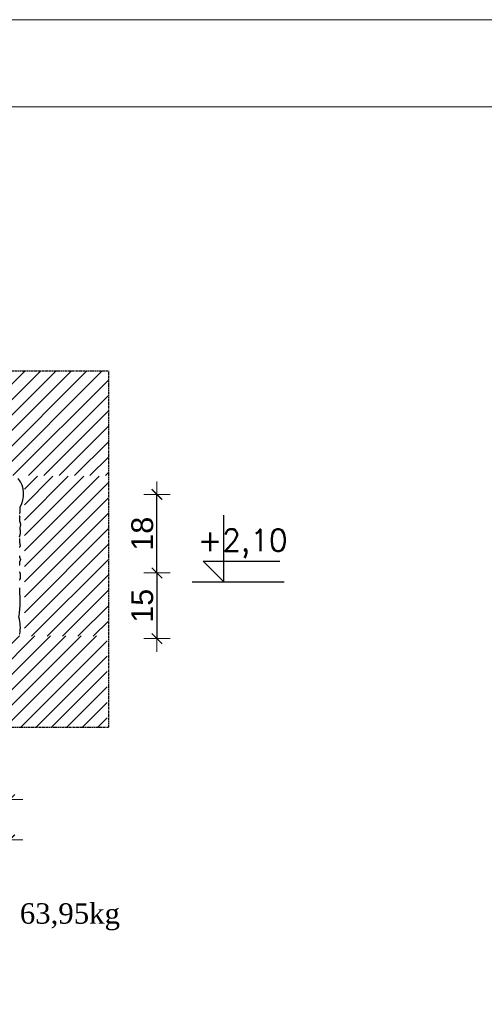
# Model space of a CAD drawing. Header units: millimetres. Extents: x -61343 to 9939, y -6894 to 7453.
# Tile 3 of 242: x -42724 to -42617, y 1105 to 1331. Entities that reach past the tile are written whole.
import ezdxf

# ---------------------------------------------------------------- set-up
doc = ezdxf.new("R2010")
doc.units = ezdxf.units.MM
doc.header["$MEASUREMENT"] = 0
doc.linetypes.add('HIDDEN', pattern=[0.125, 0.085, -0.04])
for name, color, linetype, lineweight in [('A_opisy', 81, 'Continuous', 13), ('opisy', 71, 'Continuous', 13), ('stolarka', 10, 'Continuous', 30)]:
    doc.layers.add(name, color=color, linetype=linetype, lineweight=lineweight)
for name, color, linetype in [('HACZ', 8, 'Continuous'), ('SCIANY', 3, 'Continuous'), ('WIDOK', 8, 'Continuous'), ('WYMIAR', 7, 'Continuous')]:
    doc.layers.add(name, color=color, linetype=linetype)
doc.styles.add('ROMANS', font='romans')
doc.styles.get("Standard").update_dxf_attribs({"font": 'arial.ttf'})
doc.styles.add('TIMES NEW ROMAN', font='times.ttf', dxfattribs={"height": 16})
doc.dimstyles.new('DIM1$0', dxfattribs={"dimscale": 0.2, "dimtxt": 12, "dimasz": 1, "dimexe": 15, "dimexo": 30, "dimgap": 4, "dimtad": 1, "dimdec": 1, "dimrnd": 0.5, "dimdsep": 46, "dimtxsty": 'Standard', "dimblk": 'wym1', "dimcen": 10, "dimdle": 10, "dimse1": 1, "dimse2": 1, "dimclrd": 1, "dimclre": 1, "dimclrt": 3, "dimadec": 0, "dimazin": 0, "dimtfac": 0.375, "dimtdec": 1, "dimtix": 1, "dimtmove": 2, "dimatfit": 3, "dimldrblk": 'OBLIQUE', "dimfxl": 1, "dimtolj": 1, "dimtzin": 0, "dimarcsym": 0})

# ---------------------------------------------------------------- blocks, each defined once
blk = doc.blocks.new('wym1')
at = {"layer": 'WYMIAR', "lineweight": 9, "ltscale": 0.2}
for p, q in [((0, -15), (0, 15)), ((-15, 0), (15, 0))]:
    blk.add_line(p, q, dxfattribs=at)
at = {"layer": 'WYMIAR', "lineweight": 9, "ltscale": 0.2, "const_width": 1.5}
blk.add_lwpolyline([(-6, -6), (6, 6)], dxfattribs=at)
blk = doc.blocks.new('*D1894')
at = {"layer": 'Defpoints', "color": 0, "transparency": 16777216}
for p in [(-42726.23, 1203.81), (-42749.23, 1201.81), (-42726.23, 1151.85)]:
    blk.add_point(p, dxfattribs=at)
at = {"layer": 'WYMIAR', "color": 1, "lineweight": -2, "transparency": 16777216}
blk.add_line((-42749.03, 1151.85), (-42726.43, 1151.85), dxfattribs=at)
at = {"layer": 'WYMIAR', "color": 1, "lineweight": -2, "transparency": 16777216, "xscale": 0.2, "yscale": 0.2, "zscale": 0.2, "rotation": 180}
blk.add_blockref('wym1', (-42749.23, 1151.85), dxfattribs=at)
at = {"layer": 'WYMIAR', "color": 1, "lineweight": -2, "transparency": 16777216, "xscale": 0.2, "yscale": 0.2, "zscale": 0.2}
blk.add_blockref('wym1', (-42726.23, 1151.85), dxfattribs=at)
at = {"layer": 'WYMIAR', "color": 3, "transparency": 16777216, "insert": (-42737.73, 1155.21), "char_height": 5, "attachment_point": 5}
blk.add_mtext('\\A1;25', dxfattribs=at)
blk = doc.blocks.new('_Oblique')
at = {"color": 0, "linetype": 'ByBlock', "lineweight": -2}
blk.add_line((-0.5, -0.5), (0.5, 0.5), dxfattribs=at)
blk = doc.blocks.new('*D1895')
at = {"layer": 'Defpoints', "color": 0, "transparency": 16777216}
for p in [(-42726.23, 1209.81), (-42872.23, 1203.81), (-42726.23, 1142.64)]:
    blk.add_point(p, dxfattribs=at)
at = {"layer": 'WYMIAR', "color": 1, "lineweight": -2, "transparency": 16777216}
blk.add_line((-42872.03, 1142.64), (-42726.43, 1142.64), dxfattribs=at)
at = {"layer": 'WYMIAR', "color": 1, "lineweight": -2, "transparency": 16777216, "xscale": 0.2, "yscale": 0.2, "zscale": 0.2, "rotation": 180}
blk.add_blockref('wym1', (-42872.23, 1142.64), dxfattribs=at)
at = {"layer": 'WYMIAR', "color": 1, "lineweight": -2, "transparency": 16777216, "xscale": 0.2, "yscale": 0.2, "zscale": 0.2}
blk.add_blockref('wym1', (-42726.23, 1142.64), dxfattribs=at)
at = {"layer": 'WYMIAR', "color": 3, "transparency": 16777216, "insert": (-42799.23, 1145.99), "char_height": 5, "attachment_point": 5}
blk.add_mtext('\\A1;146', dxfattribs=at)
blk = doc.blocks.new('*D1896')
at = {"layer": 'Defpoints', "color": 0, "transparency": 16777216}
for p in [(-42735.38, 1203.81), (-42735.47, 1188.77), (-42692.43, 1188.77)]:
    blk.add_point(p, dxfattribs=at)
at = {"layer": 'WYMIAR', "color": 1, "lineweight": -2, "transparency": 16777216}
blk.add_line((-42692.43, 1203.61), (-42692.43, 1188.97), dxfattribs=at)
at = {"layer": 'WYMIAR', "color": 1, "lineweight": -2, "transparency": 16777216, "xscale": 0.2, "yscale": 0.2, "zscale": 0.2}
for p, rotation in [((-42692.43, 1203.81), 90), ((-42692.43, 1188.77), 270)]:
    blk.add_blockref('wym1', p, dxfattribs=dict(at, rotation=rotation))
at = {"layer": 'WYMIAR', "color": 3, "transparency": 16777216, "insert": (-42695.78, 1196.29), "char_height": 5, "attachment_point": 5, "rotation": 90}
blk.add_mtext('\\A1;15', dxfattribs=at)
blk = doc.blocks.new('*D1897')
at = {"layer": 'Defpoints', "color": 0, "transparency": 16777216}
for p in [(-42735.69, 1221.81), (-42692.43, 1221.81), (-42735.47, 1203.81)]:
    blk.add_point(p, dxfattribs=at)
at = {"layer": 'WYMIAR', "color": 1, "lineweight": -2, "transparency": 16777216}
blk.add_line((-42692.43, 1204.01), (-42692.43, 1221.61), dxfattribs=at)
at = {"layer": 'WYMIAR', "color": 1, "lineweight": -2, "transparency": 16777216, "xscale": 0.2, "yscale": 0.2, "zscale": 0.2}
for p, rotation in [((-42692.43, 1221.81), 90), ((-42692.43, 1203.81), 270)]:
    blk.add_blockref('wym1', p, dxfattribs=dict(at, rotation=rotation))
at = {"layer": 'WYMIAR', "color": 3, "transparency": 16777216, "insert": (-42695.78, 1212.81), "char_height": 5, "attachment_point": 5, "rotation": 90}
blk.add_mtext('\\A1;18', dxfattribs=at)
blk = doc.blocks.new('KOTA')
at = {"layer": 'stolarka'}
for p, q in [((0, 0), (0, 51.861306)), ((-16.03659, 16.03659), (43.608998, 16.03659)), ((0, 0), (-16.03659, 16.03659))]:
    blk.add_line(p, q, dxfattribs=at)

msp = doc.modelspace()

# ---------------------------------------------------------------- hatches: boundary and pattern name
at = {"layer": 'HACZ'}
h = msp.add_hatch(dxfattribs=at)
h.set_pattern_fill('ANSI31', color=256, scale=20, style=0)
h.set_pattern_definition([(45, (-31183.875, 29992.8537), (-1.76776695, 1.76776695), [])])
h.paths.add_polyline_path([(-42703.57, 1226.135), (-42703.57, 1250.181), (-42894.584, 1250.218), (-42894.584, 1226.135)])
h = msp.add_hatch(dxfattribs=at)
h.set_pattern_fill('ANSI31', color=256, scale=20, style=0)
h.set_pattern_definition([(45, (-30142.0122, 30891.0543), (-1.76776695, 1.76776695), [])])
h.paths.add_polyline_path([(-42703.57, 1189.294), (-42722.839, 1189.294), (-42722.839, 1225.982), (-42703.57, 1225.982)])
h = msp.add_hatch(dxfattribs=at)
h.set_pattern_fill('ANSI31', color=256, scale=20, style=0)
h.set_pattern_definition([(45, (-30819.305, 29986.8537), (-1.76776695, 1.76776695), [])])
h.paths.add_polyline_path([(-42749.232, 1189.601), (-42748.748, 1189.385), (-42746.398, 1189.475), (-42745.906, 1189.674), (-42743.99, 1189.674), (-42743.447, 1189.786), (-42741.604, 1189.651), (-42741.131, 1189.431), (-42739.387, 1189.347), (-42738.772, 1189.184), (-42737.471, 1189.065), (-42736.437, 1189.065), (-42735.411, 1189.167), (-42733.911, 1189.64), (-42731.869, 1189.415), (-42729.868, 1189.144), (-42728.558, 1189.319), (-42726.405, 1189.319), (-42725.446, 1189.584), (-42723.918, 1189.421), (-42703.879, 1189.421), (-42703.879, 1168.401), (-42749.232, 1168.401)])

# ---------------------------------------------------------------- linework, layer by layer
at = {"layer": 'A_opisy'}
for points in [[(-42113.121, 752.644), (-42937.121, 752.644), (-42937.121, 1330.644), (-42113.121, 1330.644)], [(-42133.121, 772.644), (-42917.121, 772.644), (-42917.121, 1310.644), (-42133.121, 1310.644)]]:
    msp.add_lwpolyline(points, close=True, dxfattribs=at)
at = {"layer": 'SCIANY', "linetype": 'HIDDEN'}
for p, q in [((-42894.584, 1250.149), (-42703.57, 1250.149)), ((-42894.584, 1250.149), (-42703.57, 1250.149)), ((-42703.57, 1250.149), (-42703.57, 1168.401)), ((-42703.57, 1168.401), (-42749.232, 1168.401))]:
    msp.add_line(p, q, dxfattribs=at)
at = {"layer": 'WIDOK'}
for points in [[(-42723.991, 1217.407, 0.5205671), (-42723.917, 1217.53, 0.5205671), (-42723.868, 1217.628, 0.5205671), (-42723.868, 1217.75, 0.5205671), (-42723.868, 1217.897, 0.5205671), (-42723.868, 1218.02, 0.5205671), (-42723.868, 1218.167, 0.5205671), (-42723.868, 1218.314, 0.5205671), (-42723.868, 1218.437, 0.5205671), (-42723.843, 1218.584, 0.5205671), (-42723.843, 1218.756, 0.5205671), (-42723.843, 1218.903, 0.3160723), (-42724.258, 1225.474, 0.1485673)], [(-42723.966, 1211.988, 0.5205671), (-42723.966, 1212.16, 0.5205671), (-42723.917, 1212.258, 0.5205671), (-42723.868, 1212.38, 0.5205671), (-42723.819, 1212.478, 0.5205671), (-42723.819, 1212.601, 0.5205671), (-42723.794, 1212.699, 0.5205671), (-42723.794, 1212.846, 0.5205671), (-42723.77, 1212.944, 0.5205671), (-42723.77, 1213.067, 0.5205671), (-42723.77, 1213.214, 0.5205671), (-42723.77, 1213.337, 0.5205671), (-42723.77, 1213.459, 0.5205671), (-42723.77, 1213.582, 0.5205671), (-42723.819, 1213.704, 0.5205671), (-42723.843, 1213.802, 0.5205671), (-42723.843, 1213.925, 0.5205671), (-42723.843, 1214.048, 0.5205671), (-42723.843, 1214.195, 0.5205671), (-42723.819, 1214.293, 0.5205671), (-42723.794, 1214.415, 0.5205671), (-42723.77, 1214.514, 0.5205671), (-42723.745, 1214.661, 0.5205671), (-42723.696, 1214.759, 0.5205671), (-42723.672, 1214.857, 0.5205671), (-42723.672, 1214.979, 0.5205671), (-42723.721, 1215.102, 0.5205671), (-42723.77, 1215.225, 0.5205671), (-42723.794, 1215.372, 0.5205671), (-42723.843, 1215.494, 0.5205671), (-42723.868, 1215.592, 0.5205671), (-42723.917, 1215.691, 0.5205671), (-42723.917, 1215.813, 0.5205671), (-42723.917, 1215.936, 0.5205671), (-42723.917, 1216.058, 0.5205671), (-42723.917, 1216.181, 0.5205671), (-42723.917, 1216.328, 0.5205671), (-42723.917, 1216.475, 0.5205671), (-42723.892, 1216.573, 0.5205671), (-42723.868, 1216.696, 0.5205671), (-42723.892, 1216.794, 0.5205671), (-42724.015, 1216.843, 0.5205671)], [(-42723.966, 1209.694, 0.5205671), (-42723.917, 1209.792, 0.5205671), (-42723.843, 1209.89, 0.5205671), (-42723.769, 1209.989, 0.5205671), (-42723.794, 1210.111, 0.5205671), (-42723.794, 1210.234, 0.5205671), (-42723.819, 1210.332, 0.5205671), (-42723.868, 1210.43, 0.5205671), (-42723.868, 1210.553, 0.5205671), (-42723.868, 1210.675, 0.5205671), (-42723.892, 1210.786, 0.5205671), (-42723.892, 1210.934, 0.5205671), (-42723.892, 1211.056, 0.5205671), (-42723.892, 1211.179, 0.5205671), (-42723.892, 1211.301, 0.5205671), (-42723.892, 1211.424, 0.5205671), (-42723.917, 1211.522, 0.5205671), (-42723.941, 1211.62, 0.5205671)], [(-42723.966, 1205.526, 0.5205671), (-42723.941, 1205.648, 0.5205671), (-42723.941, 1205.771, 0.5205671), (-42723.941, 1205.918, 0.5205671), (-42723.941, 1206.065, 0.5205671), (-42723.941, 1206.188, 0.5205671), (-42723.941, 1206.31, 0.5205671), (-42723.892, 1206.433, 0.5205671), (-42723.843, 1206.531, 0.5205671), (-42723.794, 1206.629, 0.5205671), (-42723.745, 1206.727, 0.5205671), (-42723.72, 1206.825, 0.5205671), (-42723.671, 1206.923, 0.5205671), (-42723.745, 1206.997, 0.5205671), (-42723.819, 1207.12, 0.5205671), (-42723.868, 1207.242, 0.5205671), (-42723.868, 1207.389, 0.5205671), (-42723.892, 1207.487, 0.5205671), (-42723.941, 1207.585, 0.5205671), (-42723.966, 1207.733, 0.5205671)], [(-42723.941, 1202.264, 0.5205671), (-42723.868, 1202.362, 0.5205671), (-42723.819, 1202.461, 0.5205671), (-42723.769, 1202.559, 0.5205671), (-42723.769, 1202.681, 0.5205671), (-42723.769, 1202.804, 0.5205671), (-42723.769, 1202.951, 0.5205671), (-42723.769, 1203.074, 0.5205671), (-42723.769, 1203.196, 0.5205671), (-42723.769, 1203.343, 0.5205671), (-42723.769, 1203.49, 0.5205671), (-42723.794, 1203.589, 0.5205671), (-42723.794, 1203.711, 0.5205671), (-42723.843, 1203.809, 0.5205671), (-42723.868, 1203.907, 0.5205671), (-42723.941, 1204.005, 0.5205671)], [(-42723.919, 1189.829, 0.1186951), (-42724.096, 1193.666, 0.0468017), (-42723.843, 1196.982, 0.5205671), (-42723.843, 1197.105, 0.5205671), (-42723.819, 1197.203, 0.5205671), (-42723.819, 1197.326, 0.5205671), (-42723.819, 1197.448, 0.5205671), (-42723.819, 1197.571, 0.5205671), (-42723.843, 1197.718, 0.5205671), (-42723.843, 1197.841, 0.5205671), (-42723.843, 1197.988, 0.5205671), (-42723.843, 1198.11, 0.5205671), (-42723.843, 1198.233, 0.5205671), (-42723.843, 1198.356, 0.5205671), (-42723.843, 1198.478, 0.5205671), (-42723.843, 1198.601, 0.5205671), (-42723.868, 1198.699, 0.5205671), (-42723.892, 1198.797, 0.5205671), (-42723.892, 1198.92, 0.5205671), (-42723.892, 1199.028, 0.5205671), (-42723.892, 1199.15, 0.5205671), (-42723.892, 1199.273, 0.5205671), (-42723.892, 1199.395, 0.5205671), (-42723.892, 1199.518, 0.5205671), (-42723.917, 1199.616, 0.5205671), (-42723.917, 1199.739, 0.5205671), (-42723.917, 1199.886, 0.5205671), (-42723.917, 1200.008, 0.5205671), (-42723.917, 1200.131, 0.5205671), (-42723.917, 1200.254, 0.5205671), (-42723.941, 1200.376, 0.5205671)], [(-42723.966, 1189.714, 0.1950368), (-42723.919, 1189.724, 0.1950368)]]:
    msp.add_lwpolyline(points, format="xyb", dxfattribs=at)
at = {"layer": 'WYMIAR'}
msp.add_line((-42684.33, 1201.811), (-42663.211, 1201.811), dxfattribs=at)

# ---------------------------------------------------------------- block references
at = {"layer": 'WYMIAR', "xscale": 0.293999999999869, "yscale": 0.293999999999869, "zscale": 0.293999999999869}
msp.add_blockref('KOTA', (-42677.088, 1201.811), dxfattribs=at)

# ---------------------------------------------------------------- texts
at = {"layer": 'opisy', "ltscale": 0.5, "style": 'TIMES NEW ROMAN'}
msp.add_text('180:   1,46 x 2 x 21,9 = 63,95kg', height=4.68, dxfattribs=at).set_placement((-42791.693, 1123.419))
at = {"layer": 'WYMIAR', "style": 'ROMANS'}
msp.add_text('+2,10', height=5, dxfattribs=at).set_placement((-42683.032, 1208.831))

# ---------------------------------------------------------------- dimensions: what is measured, and where the dimension line sits
at = {"layer": 'WYMIAR'}
for base, p1, p2, override, picture, middle in [((-42692.432, 1221.811), (-42735.465, 1203.811), (-42735.689, 1221.811), {"dimtxt": 25, "dimfxl": 5, "dimfxlon": 1}, '*D1897', (-42695.784, 1212.811)), ((-42692.432, 1188.769), (-42735.379, 1203.811), (-42735.465, 1188.769), {"dimtxt": 25, "dimlfac": 1, "dimfxl": 5, "dimfxlon": 1}, '*D1896', (-42695.784, 1196.29))]:
    dim = msp.add_linear_dim(base=base, p1=p1, p2=p2, angle=90, dimstyle='DIM1$0', override=override, dxfattribs=at)
    dim.commit()
    dim.dimension.update_dxf_attribs({"geometry": picture, "text_midpoint": middle})
dim = msp.add_linear_dim(base=(-42726.232, 1142.642), p1=(-42872.232, 1203.811), p2=(-42726.232, 1209.811), dimstyle='DIM1$0', override={"dimtxt": 25, "dimlfac": 1, "dimfxl": 5, "dimfxlon": 1}, dxfattribs=at)
dim.commit()
dim.dimension.update_dxf_attribs({"geometry": '*D1895', "text_midpoint": (-42799.232, 1145.995)})
dim = msp.add_linear_dim(base=(-42726.232, 1151.853), p1=(-42749.232, 1201.811), p2=(-42726.232, 1203.811), text='25', dimstyle='DIM1$0', override={"dimtxt": 25, "dimlfac": 0.5, "dimfxl": 5, "dimfxlon": 1}, dxfattribs=at)
dim.commit()
dim.dimension.update_dxf_attribs({"geometry": '*D1894', "text_midpoint": (-42737.732, 1155.206)})

doc.saveas('drawing.dxf')
